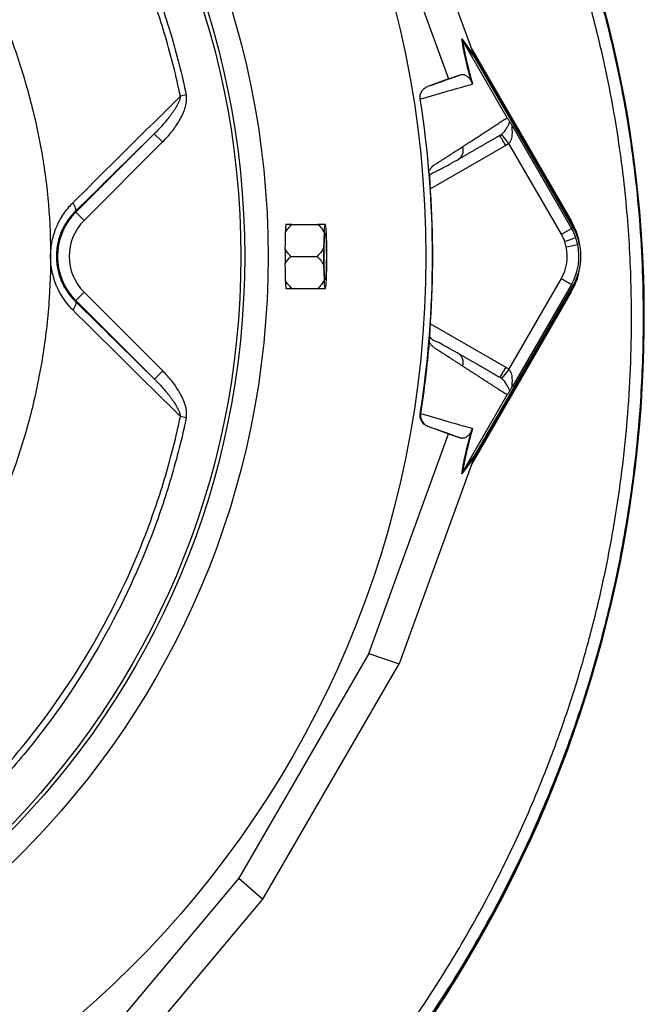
# Model space of a CAD drawing. Header units: millimetres. Extents: x 657 to 1271, y 1189 to 1929.
# Tile 12 of 15: x 1110 to 1271, y 1437 to 1690. Entities that reach past the tile are written whole.
import ezdxf

# ---------------------------------------------------------------- set-up
doc = ezdxf.new("R2010")
doc.units = ezdxf.units.MM

msp = doc.modelspace()

# ---------------------------------------------------------------- linework, layer by layer
at = {"color": 7, "linetype": 'Continuous', "lineweight": 25}
for p, q in [((1227.04, 1680.82), (1207.86, 1733.62)), ((1200.09, 1730.98), (1220.57, 1674.59)), ((1223.95, 1684.86), (1227.15, 1680.53)), ((1227.39, 1680), (1224.2, 1684.34)), ((1235.6, 1664.59), (1224.21, 1684.33)), ((1226.53, 1682.23), (1251.99, 1638.12)), ((1226.94, 1681.1), (1251.81, 1638.01)), ((1252.54, 1636.43), (1227.39, 1680)), ((1220.57, 1674.59), (1215.22, 1672.65)), ((1220.57, 1674.59), (1223.77, 1675.67)), ((1215.22, 1672.65), (1215.34, 1672.68)), ((1153.23, 1670.45), (1151.74, 1670.13)), ((1213.42, 1669.4), (1213.28, 1669.36)), ((1237.09, 1662.22), (1252.12, 1636.19)), ((1124.89, 1640.34), (1145.04, 1660.49)), ((1147.16, 1658.37), (1145.04, 1660.49)), ((1236.05, 1658.01), (1234.17, 1660.35)), ((1147.16, 1658.37), (1127.01, 1638.22)), ((1249.52, 1634.69), (1236.05, 1658.01)), ((1222.94, 1653.82), (1223.29, 1654.11)), ((1215.7, 1650.4), (1215.69, 1650.49)), ((1124.73, 1640.5), (1124.89, 1640.34)), ((1127.01, 1638.22), (1124.89, 1640.34)), ((1180.32, 1637.21), (1187.03, 1637.21)), ((1189.01, 1637.21), (1188.79, 1637.21)), ((1251.99, 1638.12), (1251.81, 1638.01)), ((1252.12, 1636.19), (1252.54, 1636.43)), ((1188.61, 1635.12), (1188.5, 1631.08)), ((1189.3, 1631.08), (1189.19, 1635.12)), ((1249.52, 1634.69), (1252.12, 1636.19)), ((1269.85, 1635.79), (1270.01, 1635.8)), ((1250.38, 1632.83), (1253.2, 1633.84)), ((1250.79, 1631.42), (1253.71, 1632.06)), ((1180.09, 1628.99), (1186.8, 1628.99)), ((1188.5, 1626.9), (1188.61, 1622.85)), ((1189.19, 1622.85), (1189.3, 1626.9)), ((1227.39, 1577.97), (1252.54, 1621.54)), ((1236.05, 1599.96), (1249.52, 1623.28)), ((1252.12, 1621.79), (1237.09, 1595.75)), ((1252.12, 1621.79), (1252.54, 1621.54)), ((1127.01, 1619.76), (1124.89, 1617.64)), ((1127.01, 1619.76), (1147.19, 1599.58)), ((1180.32, 1620.76), (1187.03, 1620.76)), ((1188.79, 1620.76), (1189.01, 1620.76)), ((1251.99, 1619.86), (1226.53, 1575.74)), ((1251.81, 1619.96), (1226.94, 1576.87)), ((1251.99, 1619.86), (1251.81, 1619.96)), ((1124.73, 1617.47), (1124.89, 1617.64)), ((1145.07, 1597.46), (1124.89, 1617.64)), ((1215.69, 1607.49), (1215.7, 1607.57)), ((1223.29, 1603.87), (1222.94, 1604.15)), ((1147.19, 1599.58), (1145.07, 1597.46)), ((1236.05, 1599.96), (1234.17, 1597.63)), ((1224.21, 1573.65), (1235.6, 1593.38)), ((1213.28, 1588.61), (1213.42, 1588.57)), ((1153.24, 1587.53), (1151.74, 1587.85)), ((1200.09, 1526.99), (1220.57, 1583.39)), ((1215.34, 1585.29), (1215.22, 1585.33)), ((1215.22, 1585.33), (1220.57, 1583.39)), ((1220.57, 1583.39), (1223.77, 1582.3)), ((1227.04, 1577.15), (1207.86, 1524.36)), ((1227.15, 1577.45), (1223.95, 1573.11)), ((1224.2, 1573.64), (1227.39, 1577.97)), ((1200.09, 1526.99), (1166.75, 1469.24)), ((1200.09, 1526.99), (1207.86, 1524.36)), ((1172.91, 1463.83), (1207.86, 1524.36)), ((1166.75, 1469.24), (1128.15, 1423.3)), ((1166.75, 1469.24), (1172.91, 1463.83)), ((1136.78, 1420.82), (1172.91, 1463.83))]:
    msp.add_line(p, q, dxfattribs=at)
at = {"color": 8, "linetype": 'Continuous', "lineweight": 25}
for p, q in [((1235.24, 1657.45), (1215.92, 1646.3)), ((1215.92, 1611.67), (1235.24, 1600.52))]:
    msp.add_line(p, q, dxfattribs=at)
at = {"color": 7, "linetype": 'Continuous', "lineweight": 25, "flags": 128}
for points in [[(1124.73, 1640.5), (1124.83, 1640.67), (1124.88, 1640.88), (1124.88, 1641.12), (1124.83, 1641.41), (1124.72, 1641.72), (1124.57, 1642.05), (1124.37, 1642.4), (1124.13, 1642.75)], [(1251.81, 1638.01), (1252.86, 1635.9), (1252.93, 1635.73)], [(1188.61, 1628.99), (1188.62, 1630.43), (1188.64, 1631.8), (1188.68, 1633), (1188.73, 1633.97), (1188.8, 1634.64), (1188.86, 1634.99), (1188.93, 1634.99), (1189, 1634.64), (1189.06, 1633.97), (1189.12, 1633), (1189.16, 1631.8), (1189.18, 1630.43), (1189.19, 1628.99), (1189.18, 1627.54), (1189.16, 1626.18), (1189.12, 1624.97), (1189.06, 1624.01), (1189, 1623.33), (1188.93, 1622.98), (1188.86, 1622.98), (1188.8, 1623.33), (1188.73, 1624.01), (1188.68, 1624.97), (1188.64, 1626.18), (1188.62, 1627.54), (1188.61, 1628.99)], [(1252.93, 1622.24), (1252.86, 1622.08), (1251.81, 1619.96)], [(1124.73, 1617.47), (1124.83, 1617.31), (1124.88, 1617.1), (1124.88, 1616.85), (1124.83, 1616.57), (1124.72, 1616.25), (1124.57, 1615.92), (1124.37, 1615.58), (1124.13, 1615.22)]]:
    msp.add_lwpolyline(points, dxfattribs=at)
at = {"color": 7, "linetype": 'Continuous', "lineweight": 25}
for radius in [258.01, 217.51, 211.5, 210.51]:
    msp.add_circle((956.74, 1628.99), radius, dxfattribs=at)
for centre, radius, start, end in [((956.74, 1628.99), 300, 43.6693, 246.6797), ((969.74, 1614.81), 301, 3.998, 61.7441), ((969.74, 1614.81), 300.84, 3.998, 61.5984), ((956.74, 1628.99), 259.7, 351.0565, 8.9435), ((1136.24, 1628.99), 16.05, 135, 225), ((1136.24, 1628.99), 13.05, 135, 225), ((1182.99, 1636.5), 4.25, 170.4098, 171.1896), ((1209.86, 1634.41), 21.26, 172.4151, 178.0711), ((1167.94, 1634.41), 21.26, 1.9289, 7.5849), ((1239.64, 1628.99), 14.9, 330, 30), ((947.8, 1613.28), 322.84, 306.8908, 3.998), ((947.8, 1613.28), 323, 306.8908, 3.998), ((1239.64, 1628.99), 11.4, 19.7042, 30), ((1239.64, 1628.99), 14.4, 19.7042, 30), ((1239.64, 1628.99), 11.4, 330, 12.3248), ((1239.64, 1628.99), 11.4, 12.3248, 19.7042), ((1239.64, 1628.99), 14.4, 330, 12.3248), ((1239.64, 1628.99), 14.4, 12.3248, 19.7042), ((1363.3, 1628.99), 174.82, 179.3149, 180.6851), ((1014.49, 1628.99), 174.82, 359.3149, 0.6851), ((1209.86, 1623.57), 21.26, 181.9289, 187.5849), ((1167.94, 1623.57), 21.26, 352.4151, 358.0711), ((1182.99, 1621.47), 4.25, 188.8104, 189.5902)]:
    msp.add_arc(centre, radius, start, end, dxfattribs=at)
for centre, major_axis, ratio, start_param, end_param in [((1227.81, 1679.49), (-5.92, 16.23), 0.015428, 1.483174, 1.50138), ((956.23, 1635.17), (-18.46, 221.78), 0.999611, 4.609878, 4.629659), ((956.23, 1622.8), (18.46, 221.78), 0.999611, 4.795119, 4.8149), ((1227.81, 1578.48), (5.92, 16.23), 0.015428, 1.640213, 1.658419)]:
    msp.add_ellipse(centre, major_axis=major_axis, ratio=ratio, start_param=start_param, end_param=end_param, dxfattribs=at)
at = {"color": 8, "linetype": 'Continuous', "lineweight": 25}
for points, knots in [([(1112.79, 1879.22), (1117.77, 1876.46), (1126.37, 1871.68), (1138.1, 1864.06), (1150.02, 1855.67), (1163.18, 1845.3), (1177.36, 1832.61), (1190.79, 1818.95), (1203.37, 1804.44), (1214.96, 1789.22), (1224.38, 1775.06), (1231.99, 1762.18), (1239.13, 1748.8), (1246.49, 1732.99), (1253.58, 1714.75), (1259.43, 1696.21), (1263.56, 1679.47), (1266.4, 1664.58), (1268.29, 1651.56), (1269.62, 1638.41), (1270.38, 1625.12), (1270.63, 1609.58), (1270, 1591.79), (1268.26, 1574.05), (1265.6, 1556.44), (1262.03, 1538.98), (1257.37, 1521.73), (1252.48, 1506.8), (1247.7, 1494.05), (1242.36, 1481.45), (1236.45, 1469.01), (1229.44, 1455.76), (1221.16, 1441.79), (1211.45, 1427.26), (1200.85, 1413.13), (1189.39, 1399.5), (1176.98, 1386.31), (1163.73, 1373.76), (1152.05, 1363.78), (1142.24, 1356.36), (1137.39, 1352.54), (1134.96, 1350.64)], [0, 0, 0, 0, 0.027045, 0.046713, 0.06638, 0.096291, 0.126202, 0.156707, 0.187212, 0.21736, 0.247508, 0.26794, 0.288373, 0.319532, 0.350692, 0.38125, 0.411808, 0.432523, 0.453237, 0.474266, 0.495295, 0.51642, 0.548095, 0.579769, 0.60101, 0.632684, 0.664358, 0.68581, 0.707262, 0.729025, 0.750788, 0.772651, 0.80017, 0.827893, 0.855616, 0.88403, 0.912444, 0.941565, 0.970686, 0.985344, 1, 1, 1, 1]), ([(1133.07, 1352.93), (1133.07, 1352.93), (1135.32, 1354.78), (1139.95, 1358.31), (1149.23, 1365.36), (1160.37, 1374.76), (1173.22, 1386.77), (1185.44, 1399.56), (1197.06, 1413.17), (1207.97, 1427.5), (1218.14, 1442.57), (1227.72, 1458.68), (1236.59, 1475.84), (1243.72, 1492.04), (1249.23, 1506.59), (1253.48, 1519.4), (1257.2, 1532.43), (1260.37, 1545.7), (1262.95, 1558.96), (1264.95, 1572.16), (1266.38, 1585.31), (1267.26, 1598.53), (1267.65, 1613.76), (1267.22, 1630.94), (1265.75, 1647.95), (1263.65, 1662.81), (1261.27, 1675.62), (1258.32, 1688.37), (1254.78, 1701.06), (1250.1, 1715.39), (1243.97, 1731.23), (1236.91, 1746.51), (1229.99, 1759.61), (1222.41, 1772.57), (1212.89, 1786.97), (1201.3, 1802.23), (1188.98, 1816.48), (1177.44, 1828.28), (1166.77, 1838.11), (1155.54, 1847.62), (1142.06, 1857.8), (1128.2, 1867.11), (1119.21, 1872.15), (1115.76, 1874.09)], [0, 0, 0, 0, 0, 0.014067, 0.028136, 0.05631, 0.084484, 0.113113, 0.141742, 0.17093, 0.200118, 0.229545, 0.261476, 0.293407, 0.315032, 0.336658, 0.358597, 0.380537, 0.402577, 0.423823, 0.445069, 0.466463, 0.487857, 0.51866, 0.549462, 0.570329, 0.591197, 0.612379, 0.633561, 0.654846, 0.685218, 0.71559, 0.736174, 0.756757, 0.788147, 0.819537, 0.849319, 0.8791, 0.899266, 0.919432, 0.950164, 0.980895, 1, 1, 1, 1]), ([(1053.01, 1767.14), (1056.11, 1764.28), (1062.32, 1758.54), (1071.4, 1748.65), (1080.28, 1737.6), (1088.79, 1725.2), (1096.4, 1712.11), (1102.82, 1698.9), (1108.1, 1685.81), (1112.35, 1672.85), (1115.62, 1659.49), (1117.73, 1645.82), (1118.58, 1632.03), (1118.25, 1618.1), (1116.7, 1604.11), (1113.96, 1590.32), (1110.1, 1576.97), (1105.16, 1564.02), (1099.09, 1551.4), (1092.02, 1539.43), (1084.12, 1528.28), (1075.39, 1517.9), (1065.86, 1508.18), (1058.81, 1502.38), (1055.32, 1499.5)], [0, 0, 0, 0, 0.041299, 0.082775, 0.131454, 0.180134, 0.229922, 0.279712, 0.323895, 0.368072, 0.413266, 0.458451, 0.503441, 0.548434, 0.594812, 0.64119, 0.685985, 0.730779, 0.776868, 0.822956, 0.866796, 0.910636, 0.955697, 1, 1, 1, 1]), ([(1223.29, 1654.11), (1223.41, 1654.2), (1223.79, 1654.49), (1224.18, 1655.23), (1224.39, 1656.21), (1224.25, 1656.86), (1224.18, 1657.17)], [0, 0, 0, 0, 0.140589, 0.432387, 0.724184, 1, 1, 1, 1]), ([(1224.18, 1600.8), (1224.25, 1601.12), (1224.39, 1601.77), (1224.18, 1602.74), (1223.79, 1603.48), (1223.41, 1603.77), (1223.29, 1603.87)], [0, 0, 0, 0, 0.275816, 0.567614, 0.859411, 1, 1, 1, 1])]:
    msp.add_open_spline(points, degree=3, knots=knots, dxfattribs=at)
at = {"color": 7, "linetype": 'Continuous', "lineweight": 25}
for points, knots in [([(1090.86, 1778.59), (1092.84, 1776.81), (1094.78, 1774.99), (1098.58, 1771.29), (1100.44, 1769.4), (1105.9, 1763.65), (1109.38, 1759.68), (1119.32, 1747.41), (1125.3, 1738.72), (1133.27, 1724.9), (1135.73, 1720.22), (1140.27, 1710.68), (1142.35, 1705.84), (1146.13, 1695.99), (1147.82, 1690.98), (1150.08, 1683.36), (1150.78, 1680.79), (1152.09, 1675.64), (1152.69, 1673.05), (1153.23, 1670.45)], [0, 0, 0, 0, 0.0625, 0.0625, 0.125, 0.125, 0.25, 0.25, 0.5, 0.5, 0.625, 0.625, 0.75, 0.75, 0.875, 0.875, 0.9375, 0.9375, 1, 1, 1, 1]), ([(1151.74, 1670.13), (1151.2, 1672.71), (1150.61, 1675.27), (1149.31, 1680.38), (1148.62, 1682.92), (1146.39, 1690.48), (1144.7, 1695.44), (1139.09, 1710.08), (1134.59, 1719.53), (1124.04, 1737.78), (1118.09, 1746.4), (1108.19, 1758.59), (1104.72, 1762.53), (1097.45, 1770.16), (1093.66, 1773.83), (1089.74, 1777.34)], [0, 0, 0, 0, 0.0625, 0.0625, 0.125, 0.125, 0.25, 0.25, 0.5, 0.5, 0.75, 0.75, 0.875, 0.875, 1, 1, 1, 1]), ([(1226.52, 1673.64), (1226.33, 1674.27), (1226.16, 1674.89), (1225.84, 1676.07), (1225.69, 1676.64), (1225.26, 1678.29), (1225.02, 1679.3), (1224.7, 1680.69), (1224.61, 1681.13), (1224.44, 1681.98), (1224.36, 1682.38), (1224.15, 1683.54), (1224.04, 1684.23), (1223.95, 1684.86)], [0, 0, 0, 0, 0.125, 0.125, 0.25, 0.25, 0.5, 0.5, 0.625, 0.625, 0.75, 0.75, 1, 1, 1, 1]), ([(1224.21, 1684.33), (1224.29, 1683.7), (1224.39, 1683.02), (1224.6, 1681.87), (1224.67, 1681.47), (1224.84, 1680.63), (1224.94, 1680.19), (1225.25, 1678.81), (1225.49, 1677.81), (1226.05, 1675.64), (1226.38, 1674.46), (1226.74, 1673.19)], [0, 0, 0, 0, 0.25, 0.25, 0.375, 0.375, 0.5, 0.5, 0.75, 0.75, 1, 1, 1, 1]), ([(1223.77, 1675.67), (1223.92, 1675.72), (1224.08, 1675.74), (1224.44, 1675.71), (1224.63, 1675.66), (1224.93, 1675.51), (1225.04, 1675.45), (1225.26, 1675.31), (1225.38, 1675.22), (1225.57, 1675.05), (1225.63, 1674.99), (1225.77, 1674.84), (1225.84, 1674.76), (1225.99, 1674.57), (1226.07, 1674.46), (1226.21, 1674.24), (1226.26, 1674.16), (1226.35, 1674), (1226.37, 1673.95), (1226.44, 1673.81), (1226.48, 1673.74), (1226.52, 1673.64)], [0, 0, 0, 0, 0.25, 0.25, 0.5, 0.5, 0.625, 0.625, 0.75, 0.75, 0.8125, 0.8125, 0.875, 0.875, 0.9375, 0.9375, 0.96875, 0.96875, 0.984375, 0.984375, 1, 1, 1, 1]), ([(1213.28, 1669.36), (1213.23, 1669.7), (1213.23, 1670.05), (1213.37, 1670.73), (1213.49, 1671.05), (1213.75, 1671.5), (1213.85, 1671.64), (1214.08, 1671.9), (1214.2, 1672.03), (1214.6, 1672.36), (1214.9, 1672.53), (1215.22, 1672.65)], [0, 0, 0, 0, 0.25, 0.25, 0.5, 0.5, 0.625, 0.625, 0.75, 0.75, 1, 1, 1, 1]), ([(1226.74, 1673.19), (1224.73, 1672.62), (1222.61, 1672.02), (1218.18, 1670.75), (1215.86, 1670.09), (1213.42, 1669.38)], [0, 0, 0, 0, 0.5, 0.5, 1, 1, 1, 1]), ([(1124.13, 1642.75), (1128.77, 1647.36), (1133.38, 1651.94), (1142.58, 1661.06), (1147.17, 1665.6), (1151.74, 1670.13)], [0, 0, 0, 0, 0.5, 0.5, 1, 1, 1, 1]), ([(1151.74, 1670.13), (1151.72, 1669.88), (1151.67, 1669.63), (1151.52, 1669.16), (1151.43, 1668.93), (1151.14, 1668.24), (1150.9, 1667.8), (1150.15, 1666.52), (1149.58, 1665.71), (1148.38, 1664.14), (1147.74, 1663.38), (1146.43, 1661.9), (1145.75, 1661.19), (1145.04, 1660.49)], [0, 0, 0, 0, 0.0625, 0.0625, 0.125, 0.125, 0.25, 0.25, 0.5, 0.5, 0.75, 0.75, 1, 1, 1, 1]), ([(1147.16, 1658.37), (1147.99, 1659.19), (1148.76, 1660.06), (1150.2, 1661.87), (1150.86, 1662.82), (1151.74, 1664.32), (1152.01, 1664.84), (1152.5, 1665.9), (1152.72, 1666.44), (1153.07, 1667.55), (1153.21, 1668.12), (1153.32, 1668.99), (1153.33, 1669.28), (1153.32, 1669.86), (1153.3, 1670.16), (1153.23, 1670.45)], [0, 0, 0, 0, 0.25, 0.25, 0.5, 0.5, 0.625, 0.625, 0.75, 0.75, 0.875, 0.875, 0.9375, 0.9375, 1, 1, 1, 1]), ([(1224.18, 1657.17), (1224.38, 1657.3), (1224.78, 1657.56), (1225.37, 1657.94), (1225.95, 1658.32), (1226.53, 1658.69), (1227.1, 1659.06), (1227.67, 1659.43), (1228.23, 1659.79), (1228.79, 1660.16), (1229.34, 1660.52), (1229.89, 1660.87), (1230.43, 1661.22), (1230.97, 1661.57), (1231.5, 1661.92), (1232.03, 1662.27), (1232.56, 1662.61), (1233.08, 1662.95), (1233.59, 1663.28), (1234.1, 1663.61), (1234.61, 1663.94), (1235.11, 1664.27), (1235.44, 1664.49), (1235.6, 1664.59)], [0, 0, 0, 0, 0.0453363, 0.0908939, 0.1366742, 0.1826782, 0.2289071, 0.2753619, 0.3220437, 0.3689537, 0.4160929, 0.4634623, 0.5110629, 0.5588958, 0.6069619, 0.6552622, 0.7037976, 0.7525692, 0.8015777, 0.8508242, 0.9003095, 0.9500345, 1, 1, 1, 1]), ([(1235.6, 1664.59), (1235.69, 1664.44), (1235.77, 1664.31), (1235.91, 1664.07), (1235.97, 1663.97), (1236.08, 1663.8), (1236.13, 1663.73), (1236.22, 1663.59), (1236.26, 1663.53), (1236.3, 1663.48)], [0, 0, 0, 0, 0.25, 0.25, 0.5, 0.5, 0.75, 0.75, 1, 1, 1, 1]), ([(1234.17, 1660.35), (1234.36, 1660.5), (1234.53, 1660.66), (1234.82, 1660.97), (1234.95, 1661.13), (1235.29, 1661.59), (1235.47, 1661.89), (1235.77, 1662.44), (1235.89, 1662.69), (1236.11, 1663.15), (1236.2, 1663.34), (1236.3, 1663.48)], [0, 0, 0, 0, 0.125, 0.125, 0.25, 0.25, 0.5, 0.5, 0.75, 0.75, 1, 1, 1, 1]), ([(1237.09, 1662.22), (1237.04, 1662.29), (1237, 1662.35), (1236.92, 1662.42), (1236.88, 1662.44), (1236.83, 1662.39), (1236.82, 1662.33), (1236.81, 1662.19), (1236.81, 1662.1), (1236.82, 1661.82), (1236.83, 1661.61), (1236.84, 1661.18), (1236.85, 1660.96), (1236.84, 1660.28), (1236.8, 1659.81), (1236.63, 1659.11), (1236.56, 1658.87), (1236.41, 1658.53), (1236.35, 1658.42), (1236.22, 1658.21), (1236.14, 1658.11), (1236.05, 1658.01)], [0, 0, 0, 0, 0.0625, 0.0625, 0.125, 0.125, 0.1875, 0.1875, 0.25, 0.25, 0.375, 0.375, 0.5, 0.5, 0.75, 0.75, 0.875, 0.875, 0.9375, 0.9375, 1, 1, 1, 1]), ([(1236.3, 1663.48), (1236.34, 1663.42), (1236.39, 1663.35), (1236.5, 1663.18), (1236.56, 1663.08), (1236.7, 1662.87), (1236.77, 1662.75), (1236.92, 1662.5), (1237, 1662.36), (1237.09, 1662.22)], [0, 0, 0, 0, 0.25, 0.25, 0.5, 0.5, 0.75, 0.75, 1, 1, 1, 1]), ([(1233.74, 1660.05), (1233.54, 1659.94), (1233.15, 1659.71), (1232.55, 1659.37), (1231.94, 1659.02), (1231.34, 1658.67), (1230.72, 1658.31), (1230.1, 1657.95), (1229.48, 1657.59), (1228.85, 1657.23), (1228.21, 1656.86), (1227.57, 1656.49), (1226.93, 1656.12), (1226.28, 1655.75), (1225.62, 1655.37), (1224.96, 1654.99), (1224.29, 1654.6), (1223.62, 1654.21), (1223.17, 1653.95), (1222.94, 1653.82)], [0, 0, 0, 0, 0.061953, 0.123509, 0.18467, 0.245435, 0.305808, 0.365787, 0.425376, 0.484574, 0.543383, 0.601804, 0.659839, 0.717488, 0.774753, 0.831636, 0.888137, 0.944258, 1, 1, 1, 1]), ([(1235.24, 1657.45), (1235.04, 1657.79), (1234.84, 1658.13), (1234.48, 1658.76), (1234.31, 1659.05), (1234.04, 1659.53), (1233.92, 1659.72), (1233.77, 1659.98), (1233.74, 1660.05), (1233.74, 1660.05)], [0, 0, 0, 0, 0.25, 0.25, 0.5, 0.5, 0.75, 0.75, 1, 1, 1, 1]), ([(1215.65, 1651.01), (1215.68, 1651.07), (1215.75, 1651.19), (1215.86, 1651.36), (1215.97, 1651.53), (1216.08, 1651.68), (1216.18, 1651.82), (1216.3, 1651.96), (1216.41, 1652.08), (1216.52, 1652.19), (1216.67, 1652.33), (1216.87, 1652.48), (1217.18, 1652.68), (1217.55, 1652.91), (1217.97, 1653.18), (1218.67, 1653.63), (1219.62, 1654.24), (1220.8, 1655), (1221.95, 1655.74), (1223.08, 1656.46), (1223.82, 1656.94), (1224.18, 1657.17)], [0, 0, 0, 0, 0.013423, 0.026738, 0.039956, 0.053088, 0.066144, 0.079134, 0.09207, 0.104963, 0.117824, 0.141662, 0.172831, 0.217057, 0.263491, 0.312127, 0.449156, 0.58733, 0.723761, 0.861313, 1, 1, 1, 1]), ([(1215.93, 1649.94), (1216.03, 1650.05), (1216.42, 1650.5), (1217.14, 1650.71), (1218.01, 1651.16), (1219.3, 1651.8), (1221.06, 1652.78), (1222.54, 1653.63), (1223.31, 1654.08)], [0, 0, 0, 0, 0.038413, 0.157591, 0.277264, 0.40551, 0.686371, 1, 1, 1, 1]), ([(1215.95, 1645.72), (1215.95, 1645.8), (1215.94, 1645.96), (1215.92, 1646.2), (1215.91, 1646.44), (1215.89, 1646.67), (1215.88, 1646.9), (1215.87, 1647.13), (1215.85, 1647.36), (1215.84, 1647.59), (1215.82, 1647.81), (1215.81, 1648.1), (1215.79, 1648.44), (1215.77, 1648.83), (1215.75, 1649.19), (1215.73, 1649.54), (1215.72, 1649.85), (1215.7, 1650.14), (1215.7, 1650.31), (1215.7, 1650.4)], [0, 0, 0, 0, 0.043926, 0.087482, 0.130742, 0.173781, 0.216675, 0.259499, 0.302332, 0.345249, 0.388327, 0.431642, 0.51487, 0.596532, 0.677148, 0.757255, 0.837402, 0.918139, 1, 1, 1, 1]), ([(1215.96, 1645.72), (1215.93, 1646.18), (1215.87, 1647.1), (1215.79, 1648.41), (1215.74, 1649.43), (1215.72, 1649.82), (1215.72, 1649.96)], [0, 0, 0, 0, 0.272149, 0.551691, 0.845295, 1, 1, 1, 1]), ([(1124.13, 1615.22), (1123.7, 1615.65), (1123.29, 1616.1), (1122.5, 1617.05), (1122.13, 1617.54), (1121.43, 1618.57), (1121.11, 1619.1), (1120.65, 1619.93), (1120.51, 1620.21), (1120.23, 1620.79), (1120.09, 1621.08), (1119.47, 1622.56), (1119.08, 1623.8), (1118.69, 1625.73), (1118.58, 1626.39), (1118.45, 1627.7), (1118.39, 1629.01), (1118.46, 1630.33), (1118.59, 1631.64), (1118.69, 1632.3), (1119.09, 1634.22), (1119.48, 1635.45), (1120.1, 1636.92), (1120.24, 1637.21), (1120.52, 1637.78), (1120.66, 1638.07), (1121.12, 1638.9), (1121.45, 1639.43), (1122.49, 1640.96), (1123.27, 1641.9), (1124.13, 1642.75)], [0, 0, 0, 0, 0.0625, 0.0625, 0.125, 0.125, 0.1875, 0.1875, 0.21875, 0.21875, 0.25, 0.25, 0.375, 0.375, 0.4375, 0.4375, 0.5, 0.5625, 0.5625, 0.625, 0.625, 0.75, 0.75, 0.78125, 0.78125, 0.8125, 0.8125, 0.875, 0.875, 1, 1, 1, 1]), ([(1124.73, 1640.5), (1124.01, 1639.81), (1123.36, 1639.04), (1122.49, 1637.78), (1122.21, 1637.34), (1121.69, 1636.42), (1121.45, 1635.93), (1120.81, 1634.46), (1120.48, 1633.43), (1120.13, 1631.81), (1120.04, 1631.25), (1119.92, 1630.13), (1119.86, 1629.01), (1119.92, 1627.89), (1120.03, 1626.78), (1120.12, 1626.22), (1120.46, 1624.58), (1120.8, 1623.55), (1121.44, 1622.06), (1121.68, 1621.58), (1122.2, 1620.66), (1122.47, 1620.22), (1123.35, 1618.95), (1124.01, 1618.17), (1124.73, 1617.47)], [0, 0, 0, 0, 0.125, 0.125, 0.1875, 0.1875, 0.25, 0.25, 0.375, 0.375, 0.4375, 0.4375, 0.5, 0.5625, 0.5625, 0.625, 0.625, 0.75, 0.75, 0.8125, 0.8125, 0.875, 0.875, 1, 1, 1, 1]), ([(1178.69, 1635.23), (1178.91, 1635.59), (1179.16, 1635.94), (1179.71, 1636.59), (1180.01, 1636.91), (1180.32, 1637.21)], [0, 0, 0, 0, 0.5, 0.5, 1, 1, 1, 1]), ([(1178.79, 1637.15), (1178.77, 1636.97), (1178.75, 1636.71), (1178.72, 1636.22), (1178.71, 1636.04), (1178.7, 1635.66), (1178.7, 1635.45), (1178.69, 1635.23)], [0, 0, 0, 0, 0.5, 0.5, 0.75, 0.75, 1, 1, 1, 1]), ([(1180.32, 1637.21), (1180.02, 1637.21), (1179.74, 1637.21), (1179.22, 1637.21), (1178.99, 1637.21), (1178.8, 1637.21)], [0, 0, 0, 0, 0.5, 0.5, 1, 1, 1, 1]), ([(1187.03, 1637.21), (1187.34, 1636.89), (1187.64, 1636.56), (1188.18, 1635.86), (1188.42, 1635.5), (1188.61, 1635.12)], [0, 0, 0, 0, 0.5, 0.5, 1, 1, 1, 1]), ([(1188.79, 1637.21), (1188.56, 1637.21), (1188.29, 1637.21), (1187.69, 1637.21), (1187.37, 1637.21), (1187.03, 1637.21)], [0, 0, 0, 0, 0.5, 0.5, 1, 1, 1, 1]), ([(1251.99, 1638.12), (1252.75, 1636.69), (1253.76, 1634.79), (1253.97, 1632.68), (1254.02, 1632.16)], [0, 0, 0, 0, 0.752145, 1, 1, 1, 1]), ([(1178.65, 1630.83), (1178.65, 1630.23), (1178.65, 1629.61), (1178.65, 1628.68), (1178.65, 1628.36), (1178.65, 1627.75), (1178.65, 1627.44), (1178.65, 1627.14)], [0, 0, 0, 0, 0.5, 0.5, 0.75, 0.75, 1, 1, 1, 1]), ([(1180.09, 1628.99), (1179.82, 1629.27), (1179.56, 1629.56), (1179.19, 1630.02), (1179.07, 1630.18), (1178.85, 1630.5), (1178.75, 1630.66), (1178.65, 1630.83)], [0, 0, 0, 0, 0.5, 0.5, 0.75, 0.75, 1, 1, 1, 1]), ([(1188.5, 1631.08), (1188.28, 1630.7), (1188.02, 1630.33), (1187.45, 1629.64), (1187.13, 1629.3), (1186.8, 1628.99)], [0, 0, 0, 0, 0.5, 0.5, 1, 1, 1, 1]), ([(1186.8, 1628.99), (1187.13, 1628.67), (1187.44, 1628.34), (1188.02, 1627.64), (1188.28, 1627.28), (1188.5, 1626.9)], [0, 0, 0, 0, 0.5, 0.5, 1, 1, 1, 1]), ([(1253.93, 1625.12), (1253.9, 1624.83), (1253.69, 1622.96), (1252.77, 1621.28), (1251.99, 1619.86)], [0, 0, 0, 0, 0.153545, 1, 1, 1, 1]), ([(1178.69, 1622.74), (1178.7, 1622.52), (1178.7, 1622.31), (1178.71, 1621.93), (1178.72, 1621.75), (1178.75, 1621.26), (1178.77, 1621.01), (1178.79, 1620.82)], [0, 0, 0, 0, 0.25, 0.25, 0.5, 0.5, 1, 1, 1, 1]), ([(1180.32, 1620.76), (1180.01, 1621.07), (1179.71, 1621.38), (1179.16, 1622.04), (1178.91, 1622.38), (1178.69, 1622.74)], [0, 0, 0, 0, 0.5, 0.5, 1, 1, 1, 1]), ([(1188.61, 1622.85), (1188.41, 1622.47), (1188.17, 1622.1), (1187.64, 1621.41), (1187.34, 1621.08), (1187.03, 1620.76)], [0, 0, 0, 0, 0.5, 0.5, 1, 1, 1, 1]), ([(1249.52, 1623.28), (1249.82, 1623.11), (1250.14, 1622.92), (1250.77, 1622.56), (1251.07, 1622.39), (1251.58, 1622.1), (1251.78, 1621.98), (1252.04, 1621.83), (1252.11, 1621.79), (1252.12, 1621.79)], [0, 0, 0, 0, 0.25, 0.25, 0.5, 0.5, 0.75, 0.75, 1, 1, 1, 1]), ([(1178.8, 1620.76), (1178.99, 1620.76), (1179.22, 1620.76), (1179.73, 1620.76), (1180.02, 1620.76), (1180.32, 1620.76)], [0, 0, 0, 0, 0.5, 0.5, 1, 1, 1, 1]), ([(1187.03, 1620.76), (1187.37, 1620.76), (1187.69, 1620.76), (1188.29, 1620.76), (1188.56, 1620.76), (1188.79, 1620.76)], [0, 0, 0, 0, 0.5, 0.5, 1, 1, 1, 1]), ([(1151.74, 1587.85), (1147.17, 1592.37), (1142.59, 1596.91), (1133.39, 1606.03), (1128.77, 1610.61), (1124.13, 1615.22)], [0, 0, 0, 0, 0.5, 0.5, 1, 1, 1, 1]), ([(1215.7, 1607.57), (1215.7, 1607.62), (1215.7, 1607.71), (1215.71, 1607.86), (1215.71, 1608.01), (1215.72, 1608.17), (1215.73, 1608.34), (1215.73, 1608.52), (1215.74, 1608.7), (1215.75, 1608.89), (1215.76, 1609.09), (1215.77, 1609.29), (1215.79, 1609.5), (1215.8, 1609.72), (1215.82, 1610.01), (1215.84, 1610.38), (1215.87, 1610.84), (1215.89, 1611.3), (1215.92, 1611.77), (1215.94, 1612.09), (1215.95, 1612.25)], [0, 0, 0, 0, 0.044249, 0.088104, 0.131646, 0.174957, 0.218124, 0.261231, 0.304365, 0.347611, 0.391054, 0.434778, 0.478866, 0.523398, 0.568452, 0.654809, 0.74053, 0.826228, 0.912518, 1, 1, 1, 1]), ([(1215.72, 1607.99), (1215.72, 1608.09), (1215.73, 1608.44), (1215.78, 1609.42), (1215.86, 1610.78), (1215.93, 1611.77), (1215.96, 1612.25)], [0, 0, 0, 0, 0.119819, 0.412336, 0.710137, 1, 1, 1, 1]), ([(1215.65, 1606.97), (1215.65, 1607.01), (1215.66, 1607.08), (1215.67, 1607.19), (1215.67, 1607.3), (1215.68, 1607.39), (1215.69, 1607.46), (1215.69, 1607.49)], [0, 0, 0, 0, 0.212576, 0.416535, 0.614103, 0.807726, 1, 1, 1, 1]), ([(1224.18, 1600.8), (1223.98, 1600.93), (1223.57, 1601.2), (1222.94, 1601.6), (1222.31, 1602.01), (1221.68, 1602.41), (1220.84, 1602.95), (1219.8, 1603.62), (1218.73, 1604.3), (1217.87, 1604.86), (1217.35, 1605.19), (1216.97, 1605.43), (1216.76, 1605.58), (1216.58, 1605.73), (1216.4, 1605.9), (1216.22, 1606.1), (1216.03, 1606.36), (1215.83, 1606.64), (1215.71, 1606.86), (1215.65, 1606.97)], [0, 0, 0, 0, 0.077777, 0.1552, 0.232272, 0.308995, 0.385372, 0.530526, 0.674474, 0.747423, 0.819615, 0.846383, 0.869761, 0.889755, 0.906383, 0.929523, 0.9528, 0.976272, 1, 1, 1, 1]), ([(1223.31, 1603.9), (1221.83, 1604.72), (1219.73, 1605.89), (1217.47, 1607.18), (1216.34, 1607.46), (1215.89, 1608.14), (1215.73, 1608.38)], [0, 0, 0, 0, 0.578447, 0.819658, 0.935532, 1, 1, 1, 1]), ([(1222.94, 1604.15), (1223.16, 1604.03), (1223.59, 1603.78), (1224.22, 1603.42), (1224.85, 1603.05), (1225.47, 1602.69), (1226.1, 1602.33), (1226.71, 1601.98), (1227.32, 1601.62), (1227.93, 1601.27), (1228.53, 1600.93), (1229.13, 1600.58), (1229.72, 1600.24), (1230.31, 1599.9), (1230.89, 1599.56), (1231.47, 1599.23), (1232.04, 1598.9), (1232.61, 1598.57), (1233.18, 1598.24), (1233.55, 1598.03), (1233.74, 1597.92)], [0, 0, 0, 0, 0.052635, 0.105609, 0.158921, 0.212573, 0.266566, 0.320902, 0.375581, 0.430604, 0.485973, 0.541688, 0.597751, 0.654162, 0.710923, 0.768034, 0.825496, 0.883311, 0.941478, 1, 1, 1, 1]), ([(1153.24, 1587.53), (1153.3, 1587.82), (1153.33, 1588.11), (1153.34, 1588.7), (1153.32, 1588.99), (1153.25, 1589.58), (1153.2, 1589.87), (1153.07, 1590.43), (1152.99, 1590.71), (1152.72, 1591.54), (1152.51, 1592.07), (1152.02, 1593.13), (1151.75, 1593.65), (1150.87, 1595.15), (1150.21, 1596.09), (1148.78, 1597.9), (1148.01, 1598.76), (1147.19, 1599.58)], [0, 0, 0, 0, 0.0625, 0.0625, 0.125, 0.125, 0.1875, 0.1875, 0.25, 0.25, 0.375, 0.375, 0.5, 0.5, 0.75, 0.75, 1, 1, 1, 1]), ([(1235.6, 1593.38), (1235.42, 1593.5), (1235.05, 1593.74), (1234.5, 1594.1), (1233.94, 1594.46), (1233.37, 1594.83), (1232.8, 1595.2), (1232.23, 1595.58), (1231.64, 1595.96), (1231.05, 1596.34), (1230.46, 1596.73), (1229.86, 1597.12), (1229.25, 1597.51), (1228.64, 1597.91), (1228.02, 1598.31), (1227.4, 1598.72), (1226.77, 1599.13), (1226.13, 1599.54), (1225.49, 1599.95), (1224.84, 1600.37), (1224.4, 1600.66), (1224.18, 1600.8)], [0, 0, 0, 0, 0.055211, 0.110128, 0.164753, 0.219086, 0.273129, 0.326884, 0.38035, 0.43353, 0.486425, 0.539036, 0.591365, 0.643413, 0.695181, 0.746671, 0.797884, 0.848822, 0.899487, 0.949879, 1, 1, 1, 1]), ([(1235.24, 1600.52), (1235.04, 1600.18), (1234.84, 1599.84), (1234.48, 1599.21), (1234.31, 1598.92), (1234.04, 1598.44), (1233.92, 1598.25), (1233.77, 1597.99), (1233.74, 1597.92), (1233.74, 1597.92)], [0, 0, 0, 0, 0.25, 0.25, 0.5, 0.5, 0.75, 0.75, 1, 1, 1, 1]), ([(1236.05, 1599.96), (1236.1, 1599.91), (1236.14, 1599.86), (1236.21, 1599.76), (1236.25, 1599.71), (1236.35, 1599.56), (1236.41, 1599.44), (1236.56, 1599.1), (1236.63, 1598.87), (1236.8, 1598.17), (1236.84, 1597.7), (1236.85, 1597.02), (1236.84, 1596.8), (1236.83, 1596.37), (1236.82, 1596.16), (1236.81, 1595.88), (1236.81, 1595.79), (1236.82, 1595.64), (1236.83, 1595.58), (1236.88, 1595.54), (1236.92, 1595.55), (1237, 1595.62), (1237.04, 1595.68), (1237.09, 1595.75)], [0, 0, 0, 0, 0.03125, 0.03125, 0.0625, 0.0625, 0.125, 0.125, 0.25, 0.25, 0.5, 0.5, 0.625, 0.625, 0.75, 0.75, 0.8125, 0.8125, 0.875, 0.875, 0.9375, 0.9375, 1, 1, 1, 1]), ([(1145.07, 1597.46), (1145.77, 1596.76), (1146.45, 1596.05), (1147.76, 1594.58), (1148.39, 1593.83), (1149.59, 1592.26), (1150.16, 1591.45), (1150.91, 1590.17), (1151.14, 1589.74), (1151.43, 1589.05), (1151.52, 1588.82), (1151.67, 1588.34), (1151.72, 1588.1), (1151.74, 1587.85)], [0, 0, 0, 0, 0.25, 0.25, 0.5, 0.5, 0.75, 0.75, 0.875, 0.875, 0.9375, 0.9375, 1, 1, 1, 1]), ([(1236.3, 1594.5), (1236.2, 1594.63), (1236.11, 1594.83), (1235.89, 1595.28), (1235.77, 1595.53), (1235.47, 1596.08), (1235.3, 1596.38), (1234.95, 1596.84), (1234.82, 1597), (1234.53, 1597.31), (1234.36, 1597.47), (1234.17, 1597.63)], [0, 0, 0, 0, 0.25, 0.25, 0.5, 0.5, 0.75, 0.75, 0.875, 0.875, 1, 1, 1, 1]), ([(1236.3, 1594.5), (1236.22, 1594.38), (1236.14, 1594.26), (1235.98, 1594), (1235.92, 1593.91), (1235.81, 1593.74), (1235.77, 1593.67), (1235.7, 1593.54), (1235.65, 1593.47), (1235.61, 1593.4)], [0, 0, 0, 0, 0.5, 0.5, 0.75, 0.75, 0.875, 0.875, 1, 1, 1, 1]), ([(1236.3, 1594.5), (1236.34, 1594.56), (1236.39, 1594.63), (1236.5, 1594.79), (1236.56, 1594.89), (1236.7, 1595.11), (1236.77, 1595.23), (1236.92, 1595.48), (1237, 1595.61), (1237.09, 1595.75)], [0, 0, 0, 0, 0.25, 0.25, 0.5, 0.5, 0.75, 0.75, 1, 1, 1, 1]), ([(1215.22, 1585.33), (1214.9, 1585.45), (1214.6, 1585.62), (1214.06, 1586.06), (1213.84, 1586.32), (1213.57, 1586.77), (1213.5, 1586.93), (1213.38, 1587.25), (1213.33, 1587.42), (1213.23, 1587.93), (1213.23, 1588.27), (1213.28, 1588.61)], [0, 0, 0, 0, 0.25, 0.25, 0.5, 0.5, 0.625, 0.625, 0.75, 0.75, 1, 1, 1, 1]), ([(1213.42, 1588.57), (1213.36, 1588.23), (1213.37, 1587.88), (1213.5, 1587.2), (1213.62, 1586.88), (1213.88, 1586.43), (1213.98, 1586.29), (1214.2, 1586.03), (1214.33, 1585.91), (1214.59, 1585.69), (1214.73, 1585.59), (1215.03, 1585.42), (1215.18, 1585.35), (1215.34, 1585.29)], [0, 0, 0, 0, 0.25, 0.25, 0.5, 0.5, 0.625, 0.625, 0.75, 0.75, 0.875, 0.875, 1, 1, 1, 1]), ([(1213.42, 1588.59), (1215.86, 1587.89), (1218.18, 1587.22), (1222.61, 1585.96), (1224.73, 1585.36), (1226.74, 1584.78)], [0, 0, 0, 0, 0.5, 0.5, 1, 1, 1, 1]), ([(1089.85, 1480.67), (1091.81, 1482.43), (1093.74, 1484.23), (1097.51, 1487.9), (1099.36, 1489.77), (1104.79, 1495.48), (1108.24, 1499.41), (1118.11, 1511.57), (1124.04, 1520.18), (1134.58, 1538.42), (1139.08, 1547.87), (1144.7, 1562.52), (1146.38, 1567.49), (1149.37, 1577.59), (1150.66, 1582.7), (1151.74, 1587.85)], [0, 0, 0, 0, 0.0625, 0.0625, 0.125, 0.125, 0.25, 0.25, 0.5, 0.5, 0.75, 0.75, 0.875, 0.875, 1, 1, 1, 1]), ([(1153.24, 1587.53), (1152.69, 1584.93), (1152.09, 1582.34), (1150.79, 1577.2), (1150.09, 1574.65), (1147.85, 1567.05), (1146.16, 1562.06), (1140.51, 1547.33), (1135.99, 1537.81), (1125.37, 1519.4), (1119.39, 1510.71), (1109.44, 1498.43), (1105.95, 1494.46), (1100.48, 1488.7), (1098.61, 1486.81), (1094.8, 1483.11), (1092.86, 1481.3), (1090.89, 1479.52)], [0, 0, 0, 0, 0.0625, 0.0625, 0.125, 0.125, 0.25, 0.25, 0.5, 0.5, 0.75, 0.75, 0.875, 0.875, 0.9375, 0.9375, 1, 1, 1, 1]), ([(1226.52, 1584.33), (1226.47, 1584.24), (1226.44, 1584.16), (1226.37, 1584.02), (1226.34, 1583.97), (1226.26, 1583.81), (1226.21, 1583.73), (1226.07, 1583.51), (1225.99, 1583.4), (1225.84, 1583.21), (1225.77, 1583.13), (1225.63, 1582.99), (1225.57, 1582.92), (1225.38, 1582.75), (1225.26, 1582.67), (1225.04, 1582.52), (1224.93, 1582.46), (1224.62, 1582.32), (1224.44, 1582.27), (1224.08, 1582.23), (1223.92, 1582.25), (1223.77, 1582.3)], [0, 0, 0, 0, 0.015625, 0.015625, 0.03125, 0.03125, 0.0625, 0.0625, 0.125, 0.125, 0.1875, 0.1875, 0.25, 0.25, 0.375, 0.375, 0.5, 0.5, 0.75, 0.75, 1, 1, 1, 1]), ([(1223.95, 1573.11), (1224.04, 1573.75), (1224.15, 1574.44), (1224.36, 1575.59), (1224.44, 1576), (1224.61, 1576.84), (1224.7, 1577.29), (1225.02, 1578.68), (1225.26, 1579.68), (1225.69, 1581.33), (1225.84, 1581.9), (1226.16, 1583.09), (1226.33, 1583.7), (1226.52, 1584.33)], [0, 0, 0, 0, 0.25, 0.25, 0.375, 0.375, 0.5, 0.5, 0.75, 0.75, 0.875, 0.875, 1, 1, 1, 1]), ([(1226.74, 1584.78), (1226.38, 1583.51), (1226.05, 1582.34), (1225.49, 1580.17), (1225.25, 1579.17), (1224.94, 1577.79), (1224.85, 1577.35), (1224.67, 1576.5), (1224.6, 1576.1), (1224.39, 1574.96), (1224.29, 1574.27), (1224.21, 1573.65)], [0, 0, 0, 0, 0.25, 0.25, 0.5, 0.5, 0.625, 0.625, 0.75, 0.75, 1, 1, 1, 1])]:
    msp.add_open_spline(points, degree=3, knots=knots, dxfattribs=at)
for points in [[(1224.2, 1684.34), (1224.1, 1684.51), (1224.02, 1684.68), (1223.95, 1684.86)], [(1224.2, 1684.34), (1224.2, 1684.33), (1224.21, 1684.33), (1224.21, 1684.33)], [(1227.39, 1680), (1227.29, 1680.17), (1227.21, 1680.35), (1227.15, 1680.53)], [(1215.34, 1672.68), (1218.33, 1673.74), (1221.13, 1674.74), (1223.77, 1675.67)], [(1226.52, 1673.64), (1226.58, 1673.49), (1226.66, 1673.34), (1226.74, 1673.19)], [(1145.04, 1660.49), (1138.31, 1653.87), (1131.54, 1647.21), (1124.73, 1640.5)], [(1233.74, 1660.05), (1233.89, 1660.14), (1234.03, 1660.24), (1234.17, 1660.35)], [(1236.05, 1658.01), (1235.8, 1657.81), (1235.52, 1657.62), (1235.24, 1657.45)], [(1215.95, 1612.25), (1216.67, 1623.39), (1216.67, 1634.58), (1215.95, 1645.72)], [(1178.65, 1627.14), (1179.03, 1627.81), (1179.54, 1628.42), (1180.09, 1628.99)], [(1124.73, 1617.47), (1131.55, 1610.75), (1138.33, 1604.09), (1145.07, 1597.46)], [(1213.42, 1588.58), (1213.9, 1591.63), (1214.75, 1597.75), (1215.38, 1603.89), (1215.65, 1606.97)], [(1235.24, 1600.52), (1235.52, 1600.35), (1235.8, 1600.17), (1236.05, 1599.96)], [(1234.17, 1597.63), (1234.03, 1597.73), (1233.89, 1597.83), (1233.74, 1597.92)], [(1223.77, 1582.3), (1221.13, 1583.24), (1218.33, 1584.23), (1215.34, 1585.29)], [(1226.52, 1584.33), (1226.58, 1584.49), (1226.66, 1584.64), (1226.74, 1584.78)], [(1227.15, 1577.45), (1227.21, 1577.63), (1227.29, 1577.8), (1227.39, 1577.97)], [(1224.2, 1573.64), (1224.1, 1573.47), (1224.02, 1573.29), (1223.95, 1573.11)], [(1224.21, 1573.65), (1224.21, 1573.64), (1224.2, 1573.64), (1224.2, 1573.64)]]:
    msp.add_open_spline(points, degree=3, dxfattribs=at)

doc.saveas('drawing.dxf')
